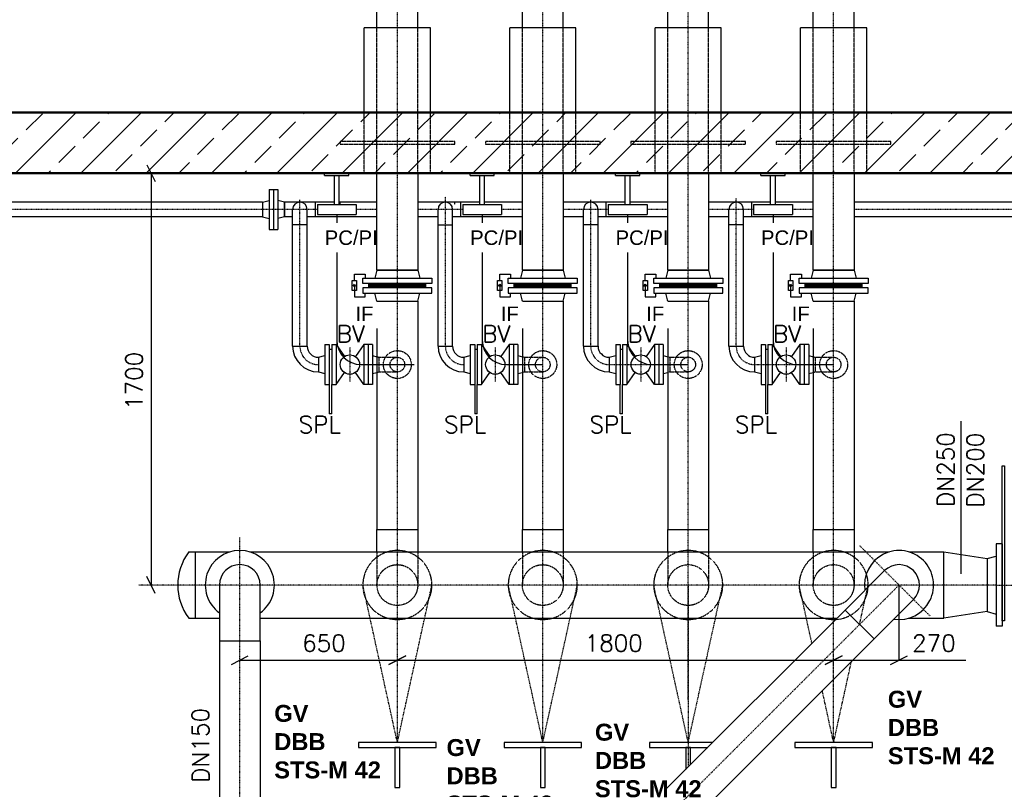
# Model space of a CAD drawing. Header units: millimetres. Extents: x -197187 to 231260338, y -45270 to 70505.
# Tile 52 of 85: x 45886 to 49948, y 11609 to 14785. Entities that reach past the tile are written whole.
import ezdxf
from ezdxf.enums import TextEntityAlignment as Align

# ---------------------------------------------------------------- set-up
doc = ezdxf.new("R2010")
doc.units = ezdxf.units.MM
doc.header["$LTSCALE"] = 0.5
doc.linetypes.add('DASHDOT', pattern=[1, 0.5, -0.25, 0, -0.25])
doc.linetypes.add('HIDDEN', pattern=[0.375, 0.25, -0.125])
for name, color, linetype in [('15', 7, 'Continuous'), ('21', 7, 'Continuous'), ('41', 7, 'Continuous'), ('BEMAßUNG', 7, 'Continuous'), ('Beschriftung', 7, 'Continuous'), ('P-MU050ENTL', 7, 'Continuous'), ('P-MU150AUSL', 7, 'Continuous'), ('P-MU200AUSL', 7, 'Continuous'), ('P-MU200EINL', 7, 'Continuous'), ('P-MU250AUSL', 7, 'Continuous'), ('P-MU250EINL', 7, 'Continuous'), ('P-MU300AUSL', 7, 'Continuous')]:
    doc.layers.add(name, color=color, linetype=linetype)
doc.styles.add('LBB3.5M1000', font='isocp.shx', dxfattribs={"height": 3.5})
doc.styles.add('ROMANS', font='ROMANS', dxfattribs={"height": 0.2})
doc.styles.get("Standard").update_dxf_attribs({"font": 'isocpeur.ttf'})
doc.dimstyles.new('DIN', dxfattribs={"dimtxt": 2.5, "dimasz": 2.5, "dimexe": 1.25, "dimexo": 0.625, "dimtad": 1, "dimtih": 1, "dimdec": 4, "dimdsep": 46, "dimlunit": 6, "dimtxsty": 'Standard', "dimcen": 2.5, "dimadec": 0, "dimazin": 0, "dimtfac": 1, "dimtdec": 4, "dimtmove": 0, "dimatfit": 3, "dimfxl": 0, "dimtvp": 1, "dimtolj": 1, "dimtzin": 0, "dimarcsym": 0})
pattern_1 = [(0, (92562.9466, 17796.4478), (0, 3.175), []), (60, (92562.9466, 17796.4478), (-2.74963066, 1.5875), []), (120, (92562.9466, 17796.4478), (-2.74963066, -1.5875), [])]

# ---------------------------------------------------------------- blocks, each defined once
blk = doc.blocks.new('_Oblique')
at = {"color": 0, "linetype": 'ByBlock', "lineweight": -2}
blk.add_line((-0.5, -0.5), (0.5, 0.5), dxfattribs=at)
blk = doc.blocks.new('*D29')
at = {"layer": 'BEMAßUNG', "color": 0, "lineweight": -2, "transparency": 16777216}
for p, q in [((43644, 15502), (43644, 15724.9)), ((47444, 15502), (47444, 15724.9)), ((43644, 15712.4), (47444, 15712.4))]:
    blk.add_line(p, q, dxfattribs=at)
at = {"layer": 'DEFPOINTS', "color": 0, "transparency": 16777216}
for p in [(47444, 15712.4), (43644, 14402), (47444, 14402)]:
    blk.add_point(p, dxfattribs=at)
at = {"layer": 'BEMAßUNG', "color": 0, "lineweight": -2, "transparency": 16777216, "xscale": 100, "yscale": 100, "zscale": 100, "rotation": 180}
blk.add_blockref('_Oblique', (43644, 15712.4), dxfattribs=at)
at = {"layer": 'BEMAßUNG', "color": 0, "lineweight": -2, "transparency": 16777216, "xscale": 100, "yscale": 100, "zscale": 100}
blk.add_blockref('_Oblique', (47444, 15712.4), dxfattribs=at)
at = {"layer": 'BEMAßUNG', "color": 0, "transparency": 16777216, "insert": (45544, 15812.4), "char_height": 100, "attachment_point": 5}
blk.add_mtext('\\A1;3.800', dxfattribs=at)
blk = doc.blocks.new('*D32')
at = {"layer": 'BEMAßUNG', "color": 0, "lineweight": -2, "transparency": 16777216}
for p, q in [((49244, 15502), (49244, 15724.9)), ((51494, 15502), (51494, 15724.9)), ((49244, 15712.4), (51494, 15712.4))]:
    blk.add_line(p, q, dxfattribs=at)
at = {"layer": 'DEFPOINTS', "color": 0, "transparency": 16777216}
for p in [(51494, 15712.4), (49244, 14402), (51494, 14402)]:
    blk.add_point(p, dxfattribs=at)
at = {"layer": 'BEMAßUNG', "color": 0, "lineweight": -2, "transparency": 16777216, "xscale": 100, "yscale": 100, "zscale": 100, "rotation": 180}
blk.add_blockref('_Oblique', (49244, 15712.4), dxfattribs=at)
at = {"layer": 'BEMAßUNG', "color": 0, "lineweight": -2, "transparency": 16777216, "xscale": 100, "yscale": 100, "zscale": 100}
blk.add_blockref('_Oblique', (51494, 15712.4), dxfattribs=at)
at = {"layer": 'BEMAßUNG', "color": 0, "transparency": 16777216, "insert": (50369, 15812.4), "char_height": 100, "attachment_point": 5}
blk.add_mtext('\\A1;2.250', dxfattribs=at)
blk = doc.blocks.new('*D33')
at = {"layer": 'BEMAßUNG', "color": 0, "lineweight": -2, "transparency": 16777216}
for p, q in [((48644, 15502), (48644, 15724.9)), ((49244, 15502), (49244, 15724.9)), ((48644, 15712.4), (49244, 15712.4))]:
    blk.add_line(p, q, dxfattribs=at)
at = {"layer": 'DEFPOINTS', "color": 0, "transparency": 16777216}
for p in [(49244, 15712.4), (48644, 14402), (49244, 14402)]:
    blk.add_point(p, dxfattribs=at)
at = {"layer": 'BEMAßUNG', "color": 0, "lineweight": -2, "transparency": 16777216, "xscale": 100, "yscale": 100, "zscale": 100, "rotation": 180}
blk.add_blockref('_Oblique', (48644, 15712.4), dxfattribs=at)
at = {"layer": 'BEMAßUNG', "color": 0, "lineweight": -2, "transparency": 16777216, "xscale": 100, "yscale": 100, "zscale": 100}
blk.add_blockref('_Oblique', (49244, 15712.4), dxfattribs=at)
at = {"layer": 'BEMAßUNG', "color": 0, "transparency": 16777216, "insert": (48944, 15812.4), "char_height": 100, "attachment_point": 5}
blk.add_mtext('\\A1;600', dxfattribs=at)
blk = doc.blocks.new('*D34')
at = {"layer": 'BEMAßUNG', "color": 0, "lineweight": -2, "transparency": 16777216}
for p, q in [((48044, 15502), (48044, 15724.9)), ((48644, 15502), (48644, 15724.9)), ((48044, 15712.4), (48644, 15712.4))]:
    blk.add_line(p, q, dxfattribs=at)
at = {"layer": 'DEFPOINTS', "color": 0, "transparency": 16777216}
for p in [(48644, 15712.4), (48044, 14402), (48644, 14402)]:
    blk.add_point(p, dxfattribs=at)
at = {"layer": 'BEMAßUNG', "color": 0, "lineweight": -2, "transparency": 16777216, "xscale": 100, "yscale": 100, "zscale": 100, "rotation": 180}
blk.add_blockref('_Oblique', (48044, 15712.4), dxfattribs=at)
at = {"layer": 'BEMAßUNG', "color": 0, "lineweight": -2, "transparency": 16777216, "xscale": 100, "yscale": 100, "zscale": 100}
blk.add_blockref('_Oblique', (48644, 15712.4), dxfattribs=at)
at = {"layer": 'BEMAßUNG', "color": 0, "transparency": 16777216, "insert": (48344, 15812.4), "char_height": 100, "attachment_point": 5}
blk.add_mtext('\\A1;600', dxfattribs=at)
blk = doc.blocks.new('*D35')
at = {"layer": 'BEMAßUNG', "color": 0, "lineweight": -2, "transparency": 16777216}
for p, q in [((47444, 15502), (47444, 15724.9)), ((48044, 15502), (48044, 15724.9)), ((47444, 15712.4), (48044, 15712.4))]:
    blk.add_line(p, q, dxfattribs=at)
at = {"layer": 'DEFPOINTS', "color": 0, "transparency": 16777216}
for p in [(48044, 15712.4), (47444, 14402), (48044, 14402)]:
    blk.add_point(p, dxfattribs=at)
at = {"layer": 'BEMAßUNG', "color": 0, "lineweight": -2, "transparency": 16777216, "xscale": 100, "yscale": 100, "zscale": 100, "rotation": 180}
blk.add_blockref('_Oblique', (47444, 15712.4), dxfattribs=at)
at = {"layer": 'BEMAßUNG', "color": 0, "lineweight": -2, "transparency": 16777216, "xscale": 100, "yscale": 100, "zscale": 100}
blk.add_blockref('_Oblique', (48044, 15712.4), dxfattribs=at)
at = {"layer": 'BEMAßUNG', "color": 0, "transparency": 16777216, "insert": (47744, 15812.4), "char_height": 100, "attachment_point": 5}
blk.add_mtext('\\A1;600', dxfattribs=at)
blk = doc.blocks.new('*D42')
at = {"layer": 'BEMAßUNG', "color": 0, "lineweight": -2, "transparency": 16777216}
for p, q in [((43644, 15502), (43644, 16060.2)), ((43644, 16047.7), (53644, 16047.7)), ((53644, 15502), (53644, 16060.2))]:
    blk.add_line(p, q, dxfattribs=at)
at = {"layer": 'DEFPOINTS', "color": 0, "transparency": 16777216}
for p in [(53644, 16047.7), (43644, 14402), (53644, 14402)]:
    blk.add_point(p, dxfattribs=at)
at = {"layer": 'BEMAßUNG', "color": 0, "lineweight": -2, "transparency": 16777216, "xscale": 100, "yscale": 100, "zscale": 100, "rotation": 180}
blk.add_blockref('_Oblique', (43644, 16047.7), dxfattribs=at)
at = {"layer": 'BEMAßUNG', "color": 0, "lineweight": -2, "transparency": 16777216, "xscale": 100, "yscale": 100, "zscale": 100}
blk.add_blockref('_Oblique', (53644, 16047.7), dxfattribs=at)
at = {"layer": 'BEMAßUNG', "color": 0, "transparency": 16777216, "insert": (48644, 16147.7), "char_height": 100, "attachment_point": 5}
blk.add_mtext('\\A1;10.000', dxfattribs=at)

msp = doc.modelspace()

# ---------------------------------------------------------------- hatches: boundary and pattern name
h = msp.add_hatch(color=256)
h.dxf.hatch_style = 1
h.paths.add_polyline_path([(47266.534, 13694.267), (47271.944, 13684.896), (47261.123, 13684.896)])
h = msp.add_hatch(color=256)
h.dxf.hatch_style = 1
h.paths.add_polyline_path([(47266.534, 13694.267), (47271.944, 13684.896), (47261.123, 13684.896)])
at = {"lineweight": 5}
h = msp.add_hatch(dxfattribs=at)
h.set_pattern_fill('NET3', color=256)
h.set_pattern_definition(pattern_1)
h.paths.add_polyline_path([(47326.538, 13679.018), (47326.538, 13697.018), (47561.538, 13697.018), (47561.538, 13679.018)])
h = msp.add_hatch(dxfattribs=at)
h.set_pattern_fill('NET3', color=256)
h.set_pattern_definition(pattern_1)
h.paths.add_polyline_path([(47326.538, 13679.018), (47326.538, 13697.018), (47561.538, 13697.018), (47561.538, 13679.018)])
h = msp.add_hatch(color=256)
h.dxf.hatch_style = 1
h.paths.add_polyline_path([(47866.534, 13694.267), (47871.944, 13684.896), (47861.123, 13684.896)])
h = msp.add_hatch(dxfattribs=at)
h.set_pattern_fill('NET3', color=256)
h.set_pattern_definition([(0, (93162.9462, 17796.4478), (0, 3.175), []), (60, (93162.9462, 17796.4478), (-2.74963066, 1.5875), []), (120, (93162.9462, 17796.4478), (-2.74963066, -1.5875), [])])
h.paths.add_polyline_path([(47926.538, 13679.018), (47926.538, 13697.018), (48161.538, 13697.018), (48161.538, 13679.018)])
h = msp.add_hatch(color=256)
h.dxf.hatch_style = 1
h.paths.add_polyline_path([(48466.534, 13694.267), (48471.944, 13684.896), (48461.123, 13684.896)])
h = msp.add_hatch(dxfattribs=at)
h.set_pattern_fill('NET3', color=256)
h.set_pattern_definition([(0, (93762.9462, 17796.4478), (0, 3.175), []), (60, (93762.9462, 17796.4478), (-2.74963066, 1.5875), []), (120, (93762.9462, 17796.4478), (-2.74963066, -1.5875), [])])
h.paths.add_polyline_path([(48526.538, 13679.018), (48526.538, 13697.018), (48761.538, 13697.018), (48761.538, 13679.018)])
h = msp.add_hatch(color=256)
h.dxf.hatch_style = 1
h.paths.add_polyline_path([(49066.534, 13694.267), (49071.944, 13684.896), (49061.123, 13684.896)])
h = msp.add_hatch(dxfattribs=at)
h.set_pattern_fill('NET3', color=256)
h.set_pattern_definition([(0, (94362.9462, 17796.4478), (0, 3.175), []), (60, (94362.9462, 17796.4478), (-2.74963066, 1.5875), []), (120, (94362.9462, 17796.4478), (-2.74963066, -1.5875), [])])
h.paths.add_polyline_path([(49126.538, 13679.018), (49126.538, 13697.018), (49361.538, 13697.018), (49361.538, 13679.018)])

# ---------------------------------------------------------------- linework, layer by layer
for p, q in [((47528.188, 14152.018), (47528.188, 13752.018)), ((48128.188, 14152.018), (48128.188, 13752.018)), ((48728.188, 14152.018), (48728.188, 13752.018)), ((49328.188, 14152.018), (49328.188, 13752.018)), ((47359.888, 13752.018), (47351.538, 13719.018)), ((47359.888, 13752.018), (47351.538, 13719.018)), ((47359.888, 13752.018), (47528.188, 13752.018)), ((47359.888, 13752.018), (47528.188, 13752.018)), ((47528.188, 13752.018), (47536.538, 13719.018)), ((47528.188, 13752.018), (47536.538, 13719.018)), ((47959.888, 13752.018), (47951.538, 13719.018)), ((47959.888, 13752.018), (48128.188, 13752.018)), ((48128.188, 13752.018), (48136.538, 13719.018)), ((48559.888, 13752.018), (48551.538, 13719.018)), ((48559.888, 13752.018), (48728.188, 13752.018)), ((48728.188, 13752.018), (48736.538, 13719.018)), ((49159.888, 13752.018), (49151.538, 13719.018)), ((49159.888, 13752.018), (49328.188, 13752.018)), ((49328.188, 13752.018), (49336.538, 13719.018)), ((47326.538, 13679.018), (47326.538, 13697.018)), ((47326.538, 13679.018), (47326.538, 13697.018)), ((47561.538, 13679.018), (47561.538, 13697.018)), ((47561.538, 13679.018), (47561.538, 13697.018)), ((47926.538, 13679.018), (47926.538, 13697.018)), ((48161.538, 13679.018), (48161.538, 13697.018)), ((48526.538, 13679.018), (48526.538, 13697.018)), ((48761.538, 13679.018), (48761.538, 13697.018)), ((49126.538, 13679.018), (49126.538, 13697.018)), ((49361.538, 13679.018), (49361.538, 13697.018)), ((47528.188, 13624.018), (47536.538, 13657.018)), ((47528.188, 13624.018), (47536.538, 13657.018)), ((48128.188, 13624.018), (48136.538, 13657.018)), ((48728.188, 13624.018), (48736.538, 13657.018)), ((49328.188, 13624.018), (49336.538, 13657.018)), ((47359.888, 13624.018), (47359.888, 12681.018)), ((47528.188, 13624.018), (47528.188, 12681.018)), ((47959.888, 13624.018), (47959.888, 12681.018)), ((48128.188, 13624.018), (48128.188, 12681.018)), ((48559.888, 13624.018), (48559.888, 12681.018)), ((48728.188, 13624.018), (48728.188, 12681.018)), ((49159.888, 13624.018), (49159.888, 12681.018)), ((49328.188, 13624.018), (49328.188, 12681.018)), ((47359.888, 12588.518), (47359.888, 12681.018)), ((47528.188, 12681.018), (47528.188, 12588.518)), ((47959.888, 12681.018), (48128.188, 12681.018)), ((47959.888, 12588.518), (47959.888, 12681.018)), ((48128.188, 12681.018), (48128.188, 12588.518)), ((48559.888, 12681.018), (48728.188, 12681.018)), ((48559.888, 12588.518), (48559.888, 12681.018)), ((48728.188, 12681.018), (48728.188, 12588.518)), ((49159.888, 12681.018), (49328.188, 12681.018)), ((49159.888, 12588.518), (49159.888, 12681.018)), ((49328.188, 12681.018), (49328.188, 12588.518))]:
    msp.add_line(p, q)
at = {"linetype": 'Continuous', "ltscale": 10}
for p, q in [((47359.888, 13752.018), (47528.188, 13752.018)), ((47359.888, 13752.018), (47528.188, 13752.018)), ((47959.887, 13752.018), (48128.187, 13752.018)), ((48559.887, 13752.018), (48728.187, 13752.018)), ((49159.887, 13752.018), (49328.187, 13752.018))]:
    msp.add_line(p, q, dxfattribs=at)
for points in [[(47266.534, 13708.267), (47266.534, 13734.692), (47311.081, 13734.692), (47311.081, 13719.019)], [(47266.534, 13708.267), (47266.534, 13734.692), (47311.081, 13734.692), (47311.081, 13719.019)], [(47866.534, 13708.267), (47866.534, 13734.692), (47911.08, 13734.692), (47911.08, 13719.019)], [(48466.534, 13708.267), (48466.534, 13734.692), (48511.08, 13734.692), (48511.08, 13719.019)], [(49066.534, 13708.267), (49066.534, 13734.692), (49111.08, 13734.692), (49111.08, 13719.019)], [(48745.031, 11802.018), (48484.038, 11802.018), (48484.038, 11782.018), (48725.031, 11782.018)], [(48654.038, 11711.025), (48654.038, 11782.018), (48634.038, 11782.018), (48634.038, 11691.025)]]:
    msp.add_lwpolyline(points)
for points in [[(47275.525, 13667.772), (47257.543, 13667.772), (47257.543, 13708.267), (47275.525, 13708.267)], [(47275.525, 13667.772), (47257.543, 13667.772), (47257.543, 13708.267), (47275.525, 13708.267)], [(47266.534, 13694.267), (47271.944, 13684.896), (47261.123, 13684.896)], [(47266.534, 13694.267), (47271.944, 13684.896), (47261.123, 13684.896)], [(47301.538, 13719.018), (47586.538, 13719.018), (47586.538, 13697.018), (47301.538, 13697.018)], [(47301.538, 13719.018), (47586.538, 13719.018), (47586.538, 13697.018), (47301.538, 13697.018)], [(47875.524, 13667.772), (47857.542, 13667.772), (47857.543, 13708.267), (47875.525, 13708.267)], [(47866.534, 13694.267), (47871.944, 13684.896), (47861.123, 13684.896)], [(47901.538, 13719.018), (48186.538, 13719.018), (48186.538, 13697.018), (47901.538, 13697.018)], [(48475.524, 13667.772), (48457.542, 13667.772), (48457.543, 13708.267), (48475.525, 13708.267)], [(48466.534, 13694.267), (48471.944, 13684.896), (48461.123, 13684.896)], [(48501.538, 13719.018), (48786.538, 13719.018), (48786.538, 13697.018), (48501.538, 13697.018)], [(49075.524, 13667.772), (49057.542, 13667.772), (49057.543, 13708.267), (49075.525, 13708.267)], [(49066.534, 13694.267), (49071.944, 13684.896), (49061.123, 13684.896)], [(49101.538, 13719.018), (49386.538, 13719.018), (49386.538, 13697.018), (49101.538, 13697.018)], [(47301.538, 13657.018), (47586.538, 13657.018), (47586.538, 13679.018), (47301.538, 13679.018)], [(47301.538, 13657.018), (47586.538, 13657.018), (47586.538, 13679.018), (47301.538, 13679.018)], [(47901.538, 13657.018), (48186.538, 13657.018), (48186.538, 13679.018), (47901.538, 13679.018)], [(48501.538, 13657.018), (48786.538, 13657.018), (48786.538, 13679.018), (48501.538, 13679.018)], [(49101.538, 13657.018), (49386.538, 13657.018), (49386.538, 13679.018), (49101.538, 13679.018)], [(47284.038, 11782.018), (47604.038, 11782.018), (47604.038, 11802.018), (47284.038, 11802.018)], [(47434.038, 11617.018), (47454.038, 11617.018), (47454.038, 11782.018), (47434.038, 11782.018)], [(47884.038, 11782.018), (48204.038, 11782.018), (48204.038, 11802.018), (47884.038, 11802.018)], [(48034.038, 11617.018), (48054.038, 11617.018), (48054.038, 11782.018), (48034.038, 11782.018)], [(49084.038, 11782.018), (49404.038, 11782.018), (49404.038, 11802.018), (49084.038, 11802.018)], [(49234.038, 11617.018), (49254.038, 11617.018), (49254.038, 11782.018), (49234.038, 11782.018)]]:
    msp.add_lwpolyline(points, close=True)
for centre, start, end in [((47444.038, 12452.018), 73.31441, 106.68559), ((48044.038, 12452.018), 73.31441, 106.68559), ((48644.038, 12452.018), 73.31441, 106.68559), ((49244.038, 12452.018), 73.31441, 106.68559), ((47444.038, 12452.018), 253.31441, 286.68559), ((48044.038, 12452.018), 253.31441, 286.68559), ((48644.038, 12452.018), 253.31441, 286.68559), ((49244.038, 12452.018), 253.31441, 286.68559)]:
    msp.add_arc(centre, 142.5, start, end)
at = {"layer": '15', "linetype": 'Continuous', "ltscale": 10}
for p, q in [((47479.038, 12159.518), (47409.038, 12124.518)), ((49279.038, 12159.518), (49209.038, 12124.518))]:
    msp.add_line(p, q, dxfattribs=at)
at = {"layer": '21', "linetype": 'Continuous', "ltscale": 10}
msp.add_line((46915.038, 13919.518), (46951.038, 13919.518), dxfattribs=at)
at = {"layer": '41', "linetype": 'Continuous', "lineweight": 50, "ltscale": 10}
for p, q in [((49699.038, 14402.018), (43644.038, 14402.018)), ((54257.078, 14402.018), (49699.038, 14402.018)), ((49699.038, 14152.018), (43894.038, 14152.018)), ((53394.038, 14152.018), (49699.038, 14152.018))]:
    msp.add_line(p, q, dxfattribs=at)
at = {"layer": '41', "linetype": 'Continuous', "ltscale": 10}
for p, q in [((47144.038, 14142.018), (47144.038, 14152.018)), ((47144.038, 14142.018), (47244.038, 14142.018)), ((47184.038, 14022.018), (47184.038, 14142.018)), ((47204.038, 14022.018), (47204.038, 14142.018)), ((47244.038, 14142.018), (47244.038, 14152.018)), ((47744.038, 14142.018), (47744.038, 14152.018)), ((47744.038, 14142.018), (47844.038, 14142.018)), ((47784.038, 14022.018), (47784.038, 14142.018)), ((47804.038, 14022.018), (47804.038, 14142.018)), ((47844.038, 14142.018), (47844.038, 14152.018)), ((48344.038, 14142.018), (48344.038, 14152.018)), ((48344.038, 14142.018), (48444.038, 14142.018)), ((48384.038, 14022.018), (48384.038, 14142.018)), ((48404.038, 14022.018), (48404.038, 14142.018)), ((48444.038, 14142.018), (48444.038, 14152.018)), ((48944.038, 14142.018), (48944.038, 14152.018)), ((48944.038, 14142.018), (49044.038, 14142.018)), ((48984.038, 14022.018), (48984.038, 14142.018)), ((49004.038, 14022.018), (49004.038, 14142.018)), ((49044.038, 14142.018), (49044.038, 14152.018)), ((46978.038, 13971.868), (46978.038, 14032.168)), ((47106.038, 13971.868), (47106.038, 14032.168)), ((47114.038, 14022.018), (47274.038, 14022.018)), ((47114.038, 14022.018), (47114.038, 13982.018)), ((47274.038, 14022.018), (47274.038, 13982.018)), ((47706.038, 13971.868), (47706.038, 14032.168)), ((47714.038, 14022.018), (47874.038, 14022.018)), ((47714.038, 14022.018), (47714.038, 13982.018)), ((47874.038, 14022.018), (47874.038, 13982.018)), ((48306.038, 13971.868), (48306.038, 14032.168)), ((48314.038, 14022.018), (48314.038, 13982.018)), ((48314.038, 14022.018), (48474.038, 14022.018)), ((48474.038, 14022.018), (48474.038, 13982.018)), ((48906.038, 13971.868), (48906.038, 14032.168)), ((48914.038, 14022.018), (49074.038, 14022.018)), ((48914.038, 14022.018), (48914.038, 13982.018)), ((49074.038, 14022.018), (49074.038, 13982.018)), ((47114.038, 13982.018), (47274.038, 13982.018)), ((47194.038, 13982.018), (47194.038, 13438.018)), ((47714.038, 13982.018), (47874.038, 13982.018)), ((47794.038, 13982.018), (47794.038, 13438.018)), ((48314.038, 13982.018), (48474.038, 13982.018)), ((48394.038, 13982.018), (48394.038, 13438.018)), ((48914.038, 13982.018), (49074.038, 13982.018)), ((48994.038, 13982.018), (48994.038, 13438.018)), ((47611.888, 13971.868), (47528.188, 13971.868)), ((48872.188, 13938.018), (48811.888, 13938.018)), ((47294.038, 13362.018), (47513.578, 13362.018)), ((47894.038, 13362.018), (48044.473, 13362.018)), ((48494.038, 13362.018), (48644.473, 13362.018)), ((49094.038, 13362.018), (49244.473, 13362.018))]:
    msp.add_line(p, q, dxfattribs=at)
at = {"layer": '41', "linetype": 'HIDDEN', "ltscale": 10}
msp.add_line((49141.038, 13279.518), (49134.488, 13279.518), dxfattribs=at)
at = {"layer": '41', "linetype": 'Continuous', "ltscale": 10}
for centre in [(47294.038, 13462.018), (47894.038, 13462.018), (48494.038, 13462.018), (49094.038, 13462.018)]:
    msp.add_arc(centre, 100, 180, 270, dxfattribs=at)
at = {"layer": 'BEMAßUNG', "linetype": 'Continuous', "ltscale": 10}
for p, q in [((46410.32, 14187.018), (46445.32, 14117.018)), ((46427.82, 14152.018), (46427.82, 12452.018)), ((46445.32, 12417.018), (46410.32, 12487.018)), ((49514.038, 12142.018), (49514.038, 12452.018)), ((46759.038, 12124.518), (46829.038, 12159.518)), ((47409.038, 12124.518), (47479.038, 12159.518)), ((49209.038, 12124.518), (49279.038, 12159.518)), ((49479.038, 12124.518), (49549.038, 12159.518)), ((46794.038, 12142.018), (47444.038, 12142.018)), ((47444.038, 12142.018), (49244.038, 12142.018)), ((49244.038, 12142.018), (49789.652, 12142.018))]:
    msp.add_line(p, q, dxfattribs=at)
at = {"layer": 'P-MU050ENTL', "linetype": 'Continuous', "ltscale": 10}
for p, q in [((46915.038, 14084.518), (46915.038, 13919.518)), ((46915.038, 14084.518), (46951.038, 14084.518)), ((46933.038, 14084.518), (46933.038, 13919.518)), ((46951.038, 14084.518), (46951.038, 13919.518)), ((46888.038, 14032.168), (45660.688, 14032.168)), ((46888.038, 14032.168), (46915.038, 14039.403)), ((46888.038, 14032.168), (46888.038, 13971.868)), ((46978.038, 14032.168), (46951.038, 14039.403)), ((46978.038, 14032.168), (46978.038, 13971.868)), ((47184.038, 14032.168), (46978.038, 14032.168)), ((47359.888, 14032.168), (47204.038, 14032.168)), ((47784.038, 14032.168), (47528.188, 14032.168)), ((47959.888, 14032.168), (47804.038, 14032.168)), ((48384.038, 14032.168), (48128.188, 14032.168)), ((48559.888, 14032.168), (48404.038, 14032.168)), ((48984.038, 14032.168), (48728.188, 14032.168)), ((49159.888, 14032.168), (49004.038, 14032.168)), ((50334.038, 14032.168), (49328.188, 14032.168)), ((47011.888, 13438.018), (47011.888, 14002.018)), ((47072.188, 13438.018), (47072.188, 14002.018)), ((47611.888, 13438.018), (47611.888, 14002.018)), ((47672.188, 13438.018), (47672.188, 14002.018)), ((48211.888, 13438.018), (48211.888, 14002.018)), ((48272.188, 13438.018), (48272.188, 14002.018)), ((48811.888, 13438.018), (48811.888, 14002.018)), ((48872.188, 13438.018), (48872.188, 14002.018)), ((46888.038, 13971.868), (45660.688, 13971.868)), ((46888.038, 13971.868), (46915.038, 13964.634)), ((46978.038, 13971.868), (46951.038, 13964.634)), ((47011.888, 13971.868), (46978.038, 13971.868)), ((47072.188, 13938.018), (47011.888, 13938.018)), ((47359.888, 13971.868), (47072.188, 13971.868)), ((47611.888, 13938.018), (47672.188, 13938.018)), ((47706.673, 13971.868), (47672.188, 13971.868)), ((47959.888, 13971.868), (47706.673, 13971.868)), ((48211.888, 13971.868), (48128.188, 13971.868)), ((48272.188, 13938.018), (48211.888, 13938.018)), ((48559.888, 13971.868), (48272.188, 13971.868)), ((48811.888, 13971.868), (48728.188, 13971.868)), ((49159.888, 13971.868), (48872.188, 13971.868)), ((50334.038, 13971.868), (49328.188, 13971.868)), ((47011.888, 13438.018), (47072.188, 13438.018)), ((47145.038, 13444.518), (47145.038, 13279.518)), ((47145.038, 13444.518), (47163.038, 13444.518)), ((47163.038, 13444.518), (47163.038, 13279.518)), ((47173.038, 13424.018), (47163.038, 13424.018)), ((47173.038, 13444.518), (47173.038, 13279.518)), ((47173.038, 13444.518), (47191.038, 13444.518)), ((47191.038, 13444.518), (47225.301, 13394.928)), ((47191.038, 13444.518), (47191.038, 13279.518)), ((47305.038, 13444.518), (47270.775, 13394.928)), ((47305.038, 13444.518), (47305.038, 13279.518)), ((47334.488, 13444.518), (47305.038, 13444.518)), ((47323.038, 13444.518), (47323.038, 13279.518)), ((47341.038, 13444.518), (47334.488, 13444.518)), ((47341.038, 13444.518), (47341.038, 13279.518)), ((47611.888, 13438.018), (47672.188, 13438.018)), ((47745.038, 13444.518), (47763.038, 13444.518)), ((47745.038, 13444.518), (47745.038, 13279.518)), ((47763.038, 13444.518), (47763.038, 13279.518)), ((47773.038, 13424.018), (47763.038, 13424.018)), ((47773.038, 13444.518), (47791.038, 13444.518)), ((47773.038, 13444.518), (47773.038, 13279.518)), ((47791.038, 13444.518), (47825.301, 13394.928)), ((47791.038, 13444.518), (47791.038, 13279.518)), ((47905.038, 13444.518), (47870.775, 13394.928)), ((47934.488, 13444.518), (47905.038, 13444.518)), ((47905.038, 13444.518), (47905.038, 13279.518)), ((47923.038, 13444.518), (47923.038, 13279.518)), ((47941.038, 13444.518), (47934.488, 13444.518)), ((47941.038, 13444.518), (47941.038, 13279.518)), ((48211.888, 13438.018), (48272.188, 13438.018)), ((48345.038, 13444.518), (48345.038, 13279.518)), ((48345.038, 13444.518), (48363.038, 13444.518)), ((48363.038, 13444.518), (48363.038, 13279.518)), ((48373.038, 13424.018), (48363.038, 13424.018)), ((48373.038, 13444.518), (48373.038, 13279.518)), ((48373.038, 13444.518), (48391.038, 13444.518)), ((48391.038, 13444.518), (48391.038, 13279.518)), ((48391.038, 13444.518), (48425.301, 13394.928)), ((48505.038, 13444.518), (48470.775, 13394.928)), ((48505.038, 13444.518), (48505.038, 13279.518)), ((48534.488, 13444.518), (48505.038, 13444.518)), ((48523.038, 13444.518), (48523.038, 13279.518)), ((48541.038, 13444.518), (48534.488, 13444.518)), ((48541.038, 13444.518), (48541.038, 13279.518)), ((48811.888, 13438.018), (48872.188, 13438.018)), ((48945.038, 13444.518), (48945.038, 13279.518)), ((48945.038, 13444.518), (48963.038, 13444.518)), ((48963.038, 13444.518), (48963.038, 13279.518)), ((48973.038, 13424.018), (48963.038, 13424.018)), ((48973.038, 13444.518), (48973.038, 13279.518)), ((48973.038, 13444.518), (48991.038, 13444.518)), ((48991.038, 13444.518), (48991.038, 13279.518)), ((48991.038, 13444.518), (49025.301, 13394.928)), ((49105.038, 13444.518), (49070.775, 13394.928)), ((49134.488, 13444.518), (49105.038, 13444.518)), ((49105.038, 13444.518), (49105.038, 13279.518)), ((49123.038, 13444.518), (49123.038, 13279.518)), ((49141.038, 13444.518), (49134.488, 13444.518)), ((49141.038, 13444.518), (49141.038, 13279.518)), ((47118.038, 13392.168), (47145.038, 13399.403)), ((47118.038, 13392.168), (47118.038, 13331.868)), ((47341.038, 13399.403), (47359.888, 13394.352)), ((47718.038, 13392.168), (47745.038, 13399.403)), ((47718.038, 13392.168), (47718.038, 13331.868)), ((47941.038, 13399.403), (47959.888, 13394.352)), ((48318.038, 13392.168), (48345.038, 13399.403)), ((48318.038, 13392.168), (48318.038, 13331.868)), ((48541.038, 13399.403), (48559.888, 13394.352)), ((48918.038, 13392.168), (48945.038, 13399.403)), ((48918.038, 13392.168), (48918.038, 13331.868)), ((49141.038, 13399.403), (49159.888, 13394.352)), ((47118.038, 13331.868), (47145.038, 13324.634)), ((47191.038, 13279.518), (47225.301, 13329.109)), ((47305.038, 13279.518), (47270.775, 13329.109)), ((47341.038, 13324.634), (47359.888, 13329.685)), ((47718.038, 13331.868), (47745.038, 13324.634)), ((47791.038, 13279.518), (47825.301, 13329.109)), ((47905.038, 13279.518), (47870.775, 13329.109)), ((47941.038, 13324.634), (47959.888, 13329.685)), ((48318.038, 13331.868), (48345.038, 13324.634)), ((48391.038, 13279.518), (48425.301, 13329.109)), ((48505.038, 13279.518), (48470.775, 13329.109)), ((48541.038, 13324.634), (48559.888, 13329.685)), ((48918.038, 13331.868), (48945.038, 13324.634)), ((48991.038, 13279.518), (49025.301, 13329.109)), ((49105.038, 13279.518), (49070.775, 13329.109)), ((49141.038, 13324.634), (49159.888, 13329.685)), ((47145.038, 13279.518), (47163.038, 13279.518)), ((47163.038, 13279.518), (47163.038, 13159.018)), ((47173.038, 13279.518), (47191.038, 13279.518)), ((47173.038, 13159.018), (47173.038, 13279.518)), ((47334.488, 13279.518), (47305.038, 13279.518)), ((47341.038, 13279.518), (47334.488, 13279.518)), ((47745.038, 13279.518), (47763.038, 13279.518)), ((47763.038, 13279.518), (47763.038, 13159.018)), ((47773.038, 13159.018), (47773.038, 13279.518)), ((47773.038, 13279.518), (47791.038, 13279.518)), ((47934.488, 13279.518), (47905.038, 13279.518)), ((47941.038, 13279.518), (47934.488, 13279.518)), ((48345.038, 13279.518), (48363.038, 13279.518)), ((48363.038, 13159.018), (48363.038, 13279.518)), ((48373.038, 13279.518), (48391.038, 13279.518)), ((48373.038, 13159.018), (48373.038, 13279.518)), ((48534.488, 13279.518), (48505.038, 13279.518)), ((48541.038, 13279.518), (48534.488, 13279.518)), ((48945.038, 13279.518), (48963.038, 13279.518)), ((48963.038, 13279.518), (48963.038, 13159.018)), ((48973.038, 13159.018), (48973.038, 13279.518)), ((48973.038, 13279.518), (48991.038, 13279.518)), ((49134.488, 13279.518), (49105.038, 13279.518)), ((47173.038, 13159.018), (47163.038, 13159.018)), ((47773.038, 13159.018), (47763.038, 13159.018)), ((48373.038, 13159.018), (48363.038, 13159.018)), ((48973.038, 13159.018), (48963.038, 13159.018))]:
    msp.add_line(p, q, dxfattribs=at)
at = {"layer": 'P-MU050ENTL', "linetype": 'DASHDOT', "ltscale": 10}
for p, q in [((47042.038, 13438.018), (47042.038, 14042.587)), ((47642.038, 13438.018), (47642.038, 14054.031)), ((48242.038, 13438.018), (48242.038, 14042.275)), ((48842.038, 13438.018), (48842.038, 14048.778)), ((47114.038, 14002.018), (45660.688, 14002.018)), ((47359.888, 14002.018), (47274.038, 14002.018)), ((47714.038, 14002.018), (47528.188, 14002.018)), ((47959.888, 14002.018), (47874.038, 14002.018)), ((48314.038, 14002.018), (48128.188, 14002.018)), ((48559.888, 14002.018), (48474.038, 14002.018)), ((48914.038, 14002.018), (48728.188, 14002.018)), ((49159.888, 14002.018), (49074.038, 14002.018)), ((50334.038, 14002.018), (49328.188, 14002.018)), ((47248.038, 13432.018), (47248.038, 13292.018)), ((47848.038, 13432.018), (47848.038, 13292.018)), ((48448.038, 13432.018), (48448.038, 13292.018)), ((49048.038, 13432.018), (49048.038, 13292.018)), ((48318.038, 13362.018), (48644.038, 13362.018)), ((48918.038, 13362.018), (49244.038, 13362.018))]:
    msp.add_line(p, q, dxfattribs=at)
at = {"layer": 'P-MU050ENTL', "linetype": 'Continuous', "ltscale": 10}
for centre in [(47248.038, 13362.018), (47848.038, 13362.018), (48448.038, 13362.018), (49048.038, 13362.018)]:
    msp.add_circle(centre, 40, dxfattribs=at)
for centre, radius, start, end in [((47042.038, 14002.018), 30.15, 0, 180), ((47642.038, 14002.018), 30.15, 0, 180), ((48242.038, 14002.018), 30.15, 0, 180), ((48842.038, 14002.018), 30.15, 0, 180), ((47118.038, 13438.018), 106.15, 180, 270), ((47118.038, 13438.018), 45.85, 180, 270), ((47718.038, 13438.018), 106.15, 180, 270), ((47718.038, 13438.018), 45.85, 180, 270), ((48318.038, 13438.018), 106.15, 180, 270), ((48318.038, 13438.018), 45.85, 180, 270), ((48918.038, 13438.018), 106.15, 180, 270), ((48918.038, 13438.018), 45.85, 180, 270)]:
    msp.add_arc(centre, radius, start, end, dxfattribs=at)
at = {"layer": 'P-MU050ENTL', "linetype": 'DASHDOT', "ltscale": 10}
for centre in [(47118.038, 13438.018), (47718.038, 13438.018), (48318.038, 13438.018), (48918.038, 13438.018)]:
    msp.add_arc(centre, 76, 180, 270, dxfattribs=at)
at = {"layer": 'P-MU150AUSL', "linetype": 'Continuous', "ltscale": 10}
for p, q in [((47359.888, 14752.018), (47359.888, 15183.849)), ((47528.188, 14752.018), (47528.188, 15183.849)), ((47959.888, 14752.018), (47959.888, 15183.849)), ((48128.188, 14752.018), (48128.188, 15183.849)), ((48559.888, 14752.018), (48559.888, 15183.849)), ((48728.188, 14752.018), (48728.188, 15183.849)), ((49159.888, 14752.018), (49159.888, 15183.849)), ((49328.188, 14752.018), (49328.188, 15183.849)), ((47307.538, 14402.018), (47307.538, 14752.018)), ((47580.538, 14752.018), (47307.538, 14752.018)), ((47580.538, 14402.018), (47580.538, 14752.018)), ((47907.538, 14402.018), (47907.538, 14752.018)), ((48180.538, 14752.018), (47907.538, 14752.018)), ((48180.538, 14402.018), (48180.538, 14752.018)), ((48507.538, 14402.018), (48507.538, 14752.018)), ((48780.538, 14752.018), (48507.538, 14752.018)), ((48780.538, 14402.018), (48780.538, 14752.018)), ((49107.538, 14402.018), (49107.538, 14752.018)), ((49380.538, 14752.018), (49107.538, 14752.018)), ((49380.538, 14402.018), (49380.538, 14752.018)), ((47528.188, 13752.018), (47359.888, 13752.018)), ((47528.188, 13752.018), (47359.888, 13752.018)), ((48128.187, 13752.018), (47959.887, 13752.018)), ((48728.187, 13752.018), (48559.887, 13752.018)), ((49328.187, 13752.018), (49159.887, 13752.018)), ((47359.888, 12681.018), (47528.188, 12681.018))]:
    msp.add_line(p, q, dxfattribs=at)
at = {"layer": 'P-MU150AUSL', "linetype": 'HIDDEN', "ltscale": 10}
for p, q in [((47359.888, 14152.018), (47359.888, 14752.018)), ((47528.188, 14152.018), (47528.188, 14752.018)), ((47959.888, 14152.018), (47959.888, 14752.018)), ((48128.188, 14152.018), (48128.188, 14752.018)), ((48559.888, 14152.018), (48559.888, 14752.018)), ((48728.188, 14152.018), (48728.188, 14752.018)), ((49159.888, 14152.018), (49159.888, 14752.018)), ((49328.188, 14152.018), (49328.188, 14752.018)), ((47307.538, 14152.018), (47307.538, 14402.018)), ((47580.538, 14152.018), (47580.538, 14402.018)), ((47907.538, 14152.018), (47907.538, 14402.018)), ((48180.538, 14152.018), (48180.538, 14402.018)), ((48507.538, 14152.018), (48507.538, 14402.018)), ((48780.538, 14152.018), (48780.538, 14402.018)), ((49107.538, 14152.018), (49107.538, 14402.018)), ((49380.538, 14152.018), (49380.538, 14402.018)), ((47207.538, 14022.018), (47207.538, 14032.018)), ((47680.538, 14022.018), (47680.538, 14032.018)), ((47368.038, 13392.168), (47368.038, 13331.868)), ((47968.038, 13392.168), (47968.038, 13331.868)), ((48568.038, 13392.168), (48568.038, 13331.868)), ((49168.038, 13392.168), (49168.038, 13331.868))]:
    msp.add_line(p, q, dxfattribs=at)
at = {"layer": 'P-MU150AUSL', "linetype": 'DASHDOT', "ltscale": 10}
for p, q in [((46794.038, 9758.945), (46794.038, 12648.785)), ((49642.149, 12323.908), (49349.206, 12616.851)), ((47444.038, 11802.018), (47301.538, 12452.018)), ((47444.038, 11802.018), (47586.538, 12452.018)), ((48044.038, 11802.018), (47901.538, 12452.018)), ((48044.038, 11802.018), (48186.538, 12452.018)), ((48644.038, 11802.018), (48501.538, 12452.018)), ((49514.038, 12452.018), (48611.404, 11549.385)), ((48644.038, 11802.018), (48786.538, 12452.018)), ((49154.311, 12211.298), (49101.538, 12452.018)), ((49350.977, 12289.81), (49386.538, 12452.018)), ((49244.038, 11802.018), (49317.322, 12136.297)), ((49244.038, 11802.018), (49197.109, 12016.083))]:
    msp.add_line(p, q, dxfattribs=at)
at = {"layer": 'P-MU150AUSL', "linetype": 'HIDDEN', "ltscale": 10}
for points in [[(47207.538, 14272.018), (47680.538, 14272.018), (47680.538, 14282.018), (47207.538, 14282.018)], [(47807.538, 14272.018), (48280.538, 14272.018), (48280.538, 14282.018), (47807.538, 14282.018)], [(48407.538, 14272.018), (48880.538, 14272.018), (48880.538, 14282.018), (48407.538, 14282.018)], [(49007.538, 14272.018), (49480.538, 14272.018), (49480.538, 14282.018), (49007.538, 14282.018)]]:
    msp.add_lwpolyline(points, close=True, dxfattribs=at)
for points in [[(47359.888, 13394.352), (47368.038, 13392.168), (47444.038, 13392.168)], [(47959.888, 13394.352), (47968.038, 13392.168), (48044.038, 13392.168)], [(48559.888, 13394.352), (48568.038, 13392.168), (48644.038, 13392.168)], [(49159.888, 13394.352), (49168.038, 13392.168), (49244.038, 13392.168)], [(47359.888, 13329.685), (47368.038, 13331.868), (47444.038, 13331.868)], [(47959.888, 13329.685), (47968.038, 13331.868), (48044.038, 13331.868)], [(48559.888, 13329.685), (48568.038, 13331.868), (48644.038, 13331.868)], [(49159.888, 13329.685), (49168.038, 13331.868), (49244.038, 13331.868)]]:
    msp.add_lwpolyline(points, dxfattribs=at)
for centre, radius, start, end in [((47444.038, 13362.018), 57.5, 189.863672, 189.863664), ((48044.038, 13362.018), 57.5, 189.863672, 189.863664), ((48644.038, 13362.018), 57.5, 189.863672, 189.863664), ((49244.038, 13362.018), 57.5, 189.863672, 189.863664), ((47444.038, 13362.018), 30.15, 199.0686, 199.068592), ((48044.038, 13362.018), 30.15, 199.0686, 199.068592), ((48644.038, 13362.018), 30.15, 199.0686, 199.068592), ((49244.038, 13362.018), 30.15, 199.0686, 199.068592)]:
    msp.add_arc(centre, radius, start, end, dxfattribs=at)
at = {"layer": 'P-MU200AUSL', "linetype": 'DASHDOT', "ltscale": 10}
for p, q in [((47444.038, 11802.018), (47444.038, 15245.636)), ((48044.038, 11802.018), (48044.038, 15245.636)), ((48644.038, 11976.83), (48644.038, 15245.636)), ((49244.038, 11802.018), (49244.038, 15245.636)), ((48644.038, 12452.018), (48644.038, 11701.025)), ((49244.038, 12011.83), (49244.038, 12177.018))]:
    msp.add_line(p, q, dxfattribs=at)
at = {"layer": 'P-MU200AUSL', "linetype": 'Continuous', "ltscale": 10}
for p, q in [((49877.038, 12561.568), (49915.038, 12571.75)), ((49877.038, 12342.468), (49915.038, 12332.286))]:
    msp.add_line(p, q, dxfattribs=at)
at = {"layer": 'P-MU250AUSL', "linetype": 'HIDDEN', "ltscale": 10}
for p, q in [((47359.888, 12588.518), (47359.888, 12452.018)), ((47528.188, 12588.518), (47528.188, 12452.018)), ((47959.888, 12588.518), (47959.888, 12452.018)), ((48128.188, 12588.518), (48128.188, 12452.018)), ((48559.888, 12588.518), (48559.888, 12452.018)), ((48728.188, 12588.518), (48728.188, 12452.018)), ((49159.888, 12588.518), (49159.888, 12452.018)), ((49328.188, 12588.518), (49328.188, 12452.018))]:
    msp.add_line(p, q, dxfattribs=at)
for centre in [(47444.038, 12452.018), (48044.038, 12452.018), (48644.038, 12452.018), (49244.038, 12452.018)]:
    msp.add_circle(centre, 84.15, dxfattribs=at)
for centre, start, end in [((47444.038, 12452.018), 106.68559, 253.31441), ((47444.038, 12452.018), 286.68559, 73.31441), ((48044.038, 12452.018), 106.68559, 253.31441), ((48044.038, 12452.018), 286.68559, 73.31441), ((48644.038, 12452.018), 106.68559, 253.31441), ((48644.038, 12452.018), 286.68559, 73.31441), ((49244.038, 12452.018), 106.68559, 253.31441), ((49244.038, 12452.018), 286.68559, 73.31441)]:
    msp.add_arc(centre, 142.5, start, end, dxfattribs=at)
at = {"layer": 'P-MU250EINL', "linetype": 'Continuous', "ltscale": 10}
for p, q in [((49699.038, 12315.518), (49699.038, 12588.518)), ((49699.038, 12588.518), (49877.038, 12561.568)), ((49877.038, 12342.468), (49699.038, 12315.518))]:
    msp.add_line(p, q, dxfattribs=at)
at = {"layer": 'P-MU250EINL', "linetype": 'DASHDOT', "ltscale": 10}
msp.add_line((49915.038, 12452.018), (52589.038, 12452.018), dxfattribs=at)
at = {"layer": 'P-MU300AUSL', "linetype": 'Continuous', "ltscale": 10}
for p, q in [((49768.361, 13127.868), (49768.361, 12498.374)), ((49915.038, 12622.018), (49915.038, 12282.018)), ((49939.038, 12622.018), (49915.038, 12622.018)), ((49939.038, 12622.018), (49939.038, 12282.018)), ((46583.148, 12588.518), (46753.124, 12588.518)), ((46609.888, 12588.518), (46609.888, 12315.518)), ((46834.953, 12588.518), (46985.974, 12588.518)), ((46834.953, 12588.518), (49473.124, 12588.518)), ((49554.953, 12588.518), (49699.038, 12588.518)), ((49877.038, 12561.568), (49877.038, 12342.468)), ((46583.148, 12315.518), (46709.888, 12315.518)), ((46878.188, 12315.518), (49258.532, 12315.518)), ((49291.9, 12348.887), (48551.901, 11608.888)), ((49554.953, 12315.518), (49699.038, 12315.518)), ((49939.038, 12282.018), (49915.038, 12282.018)), ((49410.906, 12229.881), (48670.907, 11489.882)), ((46709.888, 12222.018), (46709.888, 10680.018)), ((46878.188, 12222.019), (46878.188, 11473.6))]:
    msp.add_line(p, q, dxfattribs=at)
at = {"layer": 'P-MU300AUSL', "linetype": 'DASHDOT', "ltscale": 10}
for p, q in [((49699.038, 12452.018), (46377.454, 12452.018)), ((49915.038, 12452.018), (49699.038, 12452.018))]:
    msp.add_line(p, q, dxfattribs=at)
at = {"layer": 'P-MU300AUSL', "linetype": 'Continuous', "ltscale": 10}
msp.add_lwpolyline([(49939.038, 12304.612), (49939.038, 12944.612), (49949.038, 12944.612), (49949.038, 12304.612)], close=True, dxfattribs=at)
for points in [[(49573.541, 12392.515), (49410.907, 12229.881), (49291.9, 12348.887), (49454.535, 12511.522)], [(46709.888, 12452.018), (46709.888, 12222.018), (46878.188, 12222.019), (46878.188, 12452.018)]]:
    msp.add_lwpolyline(points, dxfattribs=at)
for centre, radius, start, end in [((46794.038, 12452.018), 142.5, 306.194381, 233.805631), ((49514.038, 12452.018), 142.5, 261.194369, 188.805619), ((46767.057, 12452.018), 229.03, 143.416571, 216.583432), ((46794.038, 12452.018), 84.15, 0, 180), ((49514.038, 12452.018), 84.15, 315, 135)]:
    msp.add_arc(centre, radius, start, end, dxfattribs=at)

# ---------------------------------------------------------------- texts
at = {"layer": 'BEMAßUNG', "linetype": 'Continuous', "ltscale": 10, "style": 'ROMANS'}
msp.add_text('1700', height=70, rotation=90, dxfattribs=at).set_placement((46357.82, 13174.696), align=Align.MIDDLE_LEFT)
for s, rotation, p in [('DN250', 90, (49741.671, 12773.868)), ('DN200', 90, (49863.35, 12771.569)), ('DN150', 90.284124, (46668.06, 11635.828))]:
    msp.add_text(s, height=70, rotation=rotation, dxfattribs=at).set_placement(p)
for s, p in [('650', (47051.44, 12212.018)), ('1800', (48216.715, 12212.018)), ('270', (49567.663, 12212.018))]:
    msp.add_text(s, height=70, dxfattribs=at).set_placement(p, align=Align.MIDDLE_LEFT)
at = {"layer": 'P-MU050ENTL', "linetype": 'Continuous', "ltscale": 10, "style": 'ROMANS'}
for s, p in [('BV', (47193.695, 13453.821)), ('BV', (47793.695, 13453.821)), ('BV', (48393.695, 13453.821)), ('BV', (48993.695, 13453.821)), ('SPL', (47036.82, 13079.456)), ('SPL', (47636.82, 13079.456)), ('SPL', (48236.82, 13079.456)), ('SPL', (48836.82, 13079.456))]:
    msp.add_text(s, height=70, dxfattribs=at).set_placement(p)
at = {"layer": 'P-MU200EINL', "linetype": 'Continuous', "ltscale": 10, "char_height": 70, "width": 491.56785, "attachment_point": 1, "style": 'ROMANS'}
for insert in [(49467.735, 12015.737), (46936.03, 11957.348), (48259.161, 11879.739), (47646.854, 11816.241)]:
    msp.add_mtext('{\\fArial|b1|i0|c0|p34;GV\\PDBB\\PSTS-M 42}', dxfattribs=dict(at, insert=insert))

# ---------------------------------------------------------------- dimensions: what is measured, and where the dimension line sits
at = {"layer": 'BEMAßUNG'}
for base, p1, p2, picture, middle in [((53644.038, 16047.71), (43644.038, 14402.018), (53644.038, 14402.018), '*D42', (48644.038, 16147.71)), ((47444.038, 15712.406), (43644.038, 14402.018), (47444.038, 14402.018), '*D29', (45544.038, 15812.406)), ((48044.038, 15712.406), (47444.038, 14402.018), (48044.038, 14402.018), '*D35', (47744.038, 15812.406)), ((48644.038, 15712.406), (48044.038, 14402.018), (48644.038, 14402.018), '*D34', (48344.038, 15812.406)), ((49244.038, 15712.406), (48644.038, 14402.018), (49244.038, 14402.018), '*D33', (48944.038, 15812.406)), ((51494.038, 15712.406), (49244.038, 14402.018), (51494.038, 14402.018), '*D32', (50369.038, 15812.406))]:
    dim = msp.add_linear_dim(base=base, p1=p1, p2=p2, dimstyle='DIN', override={"dimscale": 10, "dimtxt": 10, "dimasz": 10, "dimexo": 110, "dimgap": 5, "dimdec": 2, "dimblk1": 'Oblique', "dimblk2": 'Oblique', "dimsah": 1, "dimtdec": 2, "dimtmove": 2}, dxfattribs=at)
    dim.commit()
    dim.dimension.update_dxf_attribs({"geometry": picture, "text_midpoint": middle})

# ---------------------------------------------------------------- next in the draw order: texts
at = {"layer": 'Beschriftung', "insert": (44592.244, 15018.672), "char_height": 100, "attachment_point": 1, "style": 'LBB3.5M1000', "bg_fill": 3, "box_fill_scale": 1.5, "bg_fill_color": 256, "bg_fill_transparency": 0}
msp.add_mtext_dynamic_manual_height_columns('\\pi24.171;{\\fArial|b0|i0|c0|p34;EMERGENCY EXIT\\P\\pi149.58;\\fArial|b0|i1|c0|p34;NOTAUSGANG}', width=1284.22207, gutter_width=17.5, heights=[0], dxfattribs=at)
at = {"layer": 'Beschriftung', "char_height": 60, "width": 213.35671, "attachment_point": 1, "style": 'LBB3.5M1000', "bg_fill": 2}
for insert in [(47144.219, 13915.648), (47744.219, 13915.648), (48344.219, 13915.648), (48944.219, 13915.648)]:
    msp.add_mtext('{\\fArial|b0|i0|c0|p34;PC/PI}', dxfattribs=dict(at, insert=insert))

# ---------------------------------------------------------------- next in the draw order: hatches: boundary and pattern name
h = msp.add_hatch()
h.set_pattern_fill('ANSI33', color=256, scale=30)
h.set_pattern_definition([(45, (49178.89, 8302.02), (-134.704, 134.704), []), (45, (49313.6, 8302.02), (-134.704, 134.704), [95.25, -47.625])])
h.paths.add_polyline_path([(43644.038, 14402.018), (44564.038, 14402.018), (44564.038, 14397.018), (44619.038, 14397.018), (44624.038, 14392.018), (44624.038, 14352.018), (44629.038, 14352.018), (44629.038, 14377.018), (44684.038, 14377.018), (44689.038, 14372.018), (44689.038, 14332.018), (44694.038, 14332.018), (44694.038, 14152.018), (43894.038, 14152.018), (43894.038, 3902.018), (51794.038, 3902.018), (51794.038, 2272.018), (51789.038, 2272.018), (51789.038, 2232.018), (51784.038, 2227.018), (51729.038, 2227.018), (51729.038, 2252.018), (51724.038, 2252.018), (51724.038, 2212.018), (51719.038, 2207.018), (51664.038, 2207.018), (51664.038, 2202.018), (51544.038, 2202.018), (51544.038, 3652.018), (43644.038, 3652.018)])
h.paths.add_polyline_path([(54257.078, 14152.018), (54257.078, 14402.018), (45709.038, 14402.018), (45709.038, 14397.018), (45654.038, 14397.018), (45649.038, 14392.018), (45649.038, 14352.018), (45644.038, 14352.018), (45644.038, 14377.018), (45589.038, 14377.018), (45584.038, 14372.018), (45584.038, 14332.018), (45579.038, 14332.018), (45579.038, 14152.018), (53394.038, 14152.018), (53394.038, 2272.018), (53399.038, 2272.018), (53399.038, 2232.018), (53404.038, 2227.018), (53459.038, 2227.018), (53459.038, 2252.018), (53464.038, 2252.018), (53464.038, 2212.018), (53469.038, 2207.018), (53524.038, 2207.018), (53524.038, 2202.018), (54257.078, 2202.018), (54257.078, 2452.018), (53644.038, 2452.018), (53644.038, 8802.018), (54257.078, 8802.018), (54257.078, 9052.018), (53644.038, 9052.018), (53644.038, 14152.018)])

# ---------------------------------------------------------------- next in the draw order: linework, layer by layer
for p, q in [((47359.888, 13752.018), (47359.888, 14152.018)), ((47959.888, 13752.018), (47959.888, 14152.018)), ((48559.888, 13752.018), (48559.888, 14152.018)), ((49159.888, 13752.018), (49159.888, 14152.018))]:
    msp.add_line(p, q)

# ---------------------------------------------------------------- next in the draw order: texts
at = {"layer": 'Beschriftung', "char_height": 60, "width": 111.95845, "attachment_point": 1, "style": 'LBB3.5M1000', "bg_fill": 2}
for insert in [(47270.902, 13601.489), (47870.902, 13601.489), (48470.902, 13601.489), (49070.902, 13601.489)]:
    msp.add_mtext('{\\fArial|b0|i0|c0|p34;\\C256;IF}', dxfattribs=dict(at, insert=insert))

# ---------------------------------------------------------------- next in the draw order: linework, layer by layer
for p, q in [((47359.888, 13624.018), (47351.538, 13657.018)), ((47959.888, 13624.018), (47951.538, 13657.018)), ((48559.888, 13624.018), (48551.538, 13657.018)), ((49159.888, 13624.018), (49151.538, 13657.018)), ((47359.888, 13624.018), (47528.188, 13624.018)), ((47959.888, 13624.018), (48128.188, 13624.018)), ((48559.888, 13624.018), (48728.188, 13624.018)), ((49159.888, 13624.018), (49328.188, 13624.018))]:
    msp.add_line(p, q)
for points in [[(47266.534, 13688.02), (47266.534, 13641.347), (47311.08, 13641.347), (47311.08, 13657.019)], [(47866.533, 13688.02), (47866.533, 13641.347), (47911.08, 13641.347), (47911.08, 13657.019)], [(48466.533, 13688.02), (48466.533, 13641.347), (48511.08, 13641.347), (48511.08, 13657.019)], [(49066.533, 13688.02), (49066.533, 13641.347), (49111.08, 13641.347), (49111.08, 13657.019)]]:
    msp.add_lwpolyline(points)

# ---------------------------------------------------------------- next in the draw order: texts
at = {"layer": 'Beschriftung', "insert": (47270.902, 13601.489), "char_height": 60, "width": 111.95845, "attachment_point": 1, "style": 'LBB3.5M1000', "bg_fill": 2}
msp.add_mtext('{\\fArial|b0|i0|c0|p34;\\C256;IF}', dxfattribs=at)

# ---------------------------------------------------------------- next in the draw order: linework, layer by layer
for q in [(47351.538, 13657.018), (47528.188, 13624.018)]:
    msp.add_line((47359.888, 13624.018), q)
msp.add_lwpolyline([(47266.534, 13688.02), (47266.534, 13641.347), (47311.08, 13641.347), (47311.08, 13657.019)])

doc.saveas('drawing.dxf')
